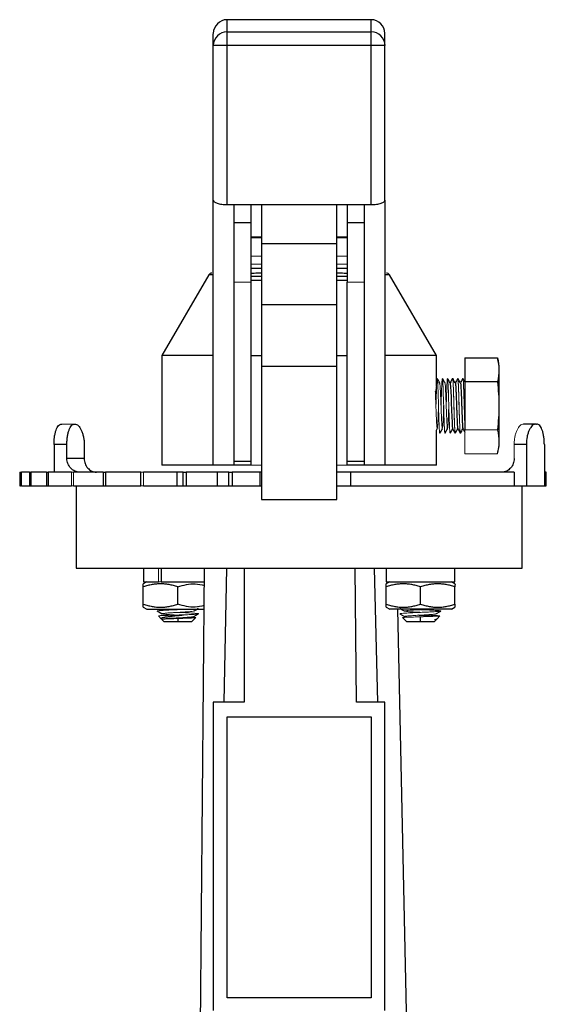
# Model space of a CAD drawing. Header units: millimetres. Extents: x 272 to 1252, y -257 to 567.
# Tile 4 of 8: x 624 to 701, y 138 to 282. Entities that reach past the tile are written whole.
import ezdxf

# ---------------------------------------------------------------- set-up
doc = ezdxf.new("R2010")
doc.units = ezdxf.units.MM

msp = doc.modelspace()

# ---------------------------------------------------------------- linework, layer by layer
at = {"color": 7, "linetype": 'Continuous', "lineweight": 25}
for p, q in [((675.05, 281.66), (654.05, 281.66)), ((654.05, 277.9), (654.05, 279.89)), ((654.05, 279.89), (675.05, 279.89)), ((675.05, 277.9), (675.05, 279.89)), ((654.05, 277.9), (652.05, 277.9)), ((652.05, 255.35), (652.05, 277.9)), ((654.05, 254.71), (654.05, 277.9)), ((675.05, 277.9), (654.05, 277.9)), ((677.05, 277.9), (675.05, 277.9)), ((675.05, 254.71), (675.05, 277.9)), ((677.05, 255.35), (677.05, 277.9)), ((652.05, 216.71), (652.05, 255.35)), ((654.05, 254.71), (675.05, 254.71)), ((655.05, 254.71), (655.05, 216.71)), ((657.55, 252.08), (657.55, 254.71)), ((659.05, 254.71), (659.05, 249.02)), ((670.05, 249.02), (670.05, 254.71)), ((671.55, 254.71), (671.55, 252.08)), ((674.05, 216.71), (674.05, 254.71)), ((677.05, 255.35), (677.05, 216.71)), ((655.05, 252.08), (657.55, 252.08)), ((657.55, 243.42), (657.55, 252.08)), ((671.55, 252.08), (674.05, 252.08)), ((671.55, 252.08), (671.55, 243.42)), ((659.05, 249.02), (670.05, 249.02)), ((659.05, 249.02), (659.05, 240.16)), ((670.05, 240.16), (670.05, 249.02)), ((651.41, 244.47), (644.55, 232.71)), ((684.55, 232.71), (677.7, 244.47)), ((657.55, 217.27), (657.55, 243.42)), ((671.55, 217.27), (671.55, 243.42)), ((659.05, 240.16), (659.05, 231.16)), ((659.05, 240.16), (670.05, 240.16)), ((670.05, 231.16), (670.05, 240.16)), ((644.55, 232.71), (644.55, 216.71)), ((652.05, 232.71), (644.55, 232.71)), ((657.55, 232.71), (659.05, 232.71)), ((670.05, 232.71), (671.55, 232.71)), ((684.55, 232.71), (677.05, 232.71)), ((684.55, 228.25), (684.55, 232.71)), ((659.05, 231.16), (670.05, 231.16)), ((659.05, 231.16), (659.05, 231.13)), ((659.05, 231.13), (659.05, 211.71)), ((659.05, 231.13), (670.05, 231.13)), ((670.05, 231.13), (670.05, 231.16)), ((670.05, 211.71), (670.05, 231.13)), ((688.7, 232.36), (688.7, 228.86)), ((688.7, 232.36), (693.43, 232.36)), ((693.7, 231.18), (693.43, 232.36)), ((693.7, 225.36), (693.7, 231.18)), ((693.43, 228.86), (688.7, 228.86)), ((688.7, 228.86), (688.7, 221.86)), ((693.7, 219.54), (693.7, 225.36)), ((699.02, 222.71), (697.24, 222.71)), ((699.02, 222.71), (699.13, 222.71)), ((684.55, 221.81), (684.67, 222.01)), ((684.55, 216.71), (684.55, 221.82)), ((628.84, 219.71), (628.84, 215.71)), ((630.72, 219.71), (628.84, 219.71)), ((630.72, 217.71), (630.72, 219.71)), ((633.24, 219.71), (633.24, 217.71)), ((697.65, 219.71), (695.87, 219.71)), ((697.65, 219.71), (697.65, 213.71)), ((700.27, 219.71), (700.27, 213.71)), ((693.43, 218.36), (693.7, 219.54)), ((633.24, 217.71), (630.72, 217.71)), ((657.55, 217.27), (655.05, 217.27)), ((657.55, 216.71), (657.55, 217.27)), ((671.55, 216.71), (671.55, 217.27)), ((674.05, 217.27), (671.55, 217.27)), ((623.84, 215.71), (623.84, 213.71)), ((623.84, 215.71), (623.94, 215.71)), ((623.95, 215.71), (623.95, 213.71)), ((625.26, 215.71), (624.09, 215.71)), ((625.26, 215.71), (625.26, 213.71)), ((625.26, 215.71), (625.46, 215.71)), ((627.77, 215.71), (625.46, 215.71)), ((625.46, 215.71), (625.46, 213.71)), ((627.77, 215.71), (627.77, 213.71)), ((627.77, 215.71), (628.01, 215.71)), ((631.39, 215.71), (628.01, 215.71)), ((628.01, 215.71), (628.01, 213.71)), ((636, 215.71), (631.68, 215.71)), ((636, 215.71), (636, 213.71)), ((636, 215.71), (636.35, 215.71)), ((641.44, 215.71), (636.35, 215.71)), ((636.35, 215.71), (636.35, 213.71)), ((641.47, 215.71), (641.44, 215.71)), ((641.44, 215.71), (641.44, 213.71)), ((646.75, 215.71), (641.87, 215.71)), ((652.05, 216.71), (644.55, 216.71)), ((647.64, 215.71), (646.75, 215.71)), ((646.75, 215.71), (646.75, 213.71)), ((647.64, 215.71), (648.08, 215.71)), ((647.64, 213.71), (647.64, 215.71)), ((652.6, 215.71), (648.08, 215.71)), ((648.08, 215.71), (648.08, 213.71)), ((655.05, 216.71), (652.05, 216.71)), ((654.33, 215.71), (652.6, 215.71)), ((652.6, 215.71), (652.6, 213.71)), ((654.33, 215.71), (654.8, 215.71)), ((654.33, 213.71), (654.33, 215.71)), ((658.82, 215.71), (654.8, 215.71)), ((654.8, 215.71), (654.8, 213.71)), ((657.55, 216.71), (655.05, 216.71)), ((659.05, 215.71), (658.82, 215.71)), ((658.82, 215.71), (658.82, 213.71)), ((672.09, 215.71), (670.05, 215.71)), ((674.05, 216.71), (671.55, 216.71)), ((695.87, 215.71), (672.09, 215.71)), ((672.09, 213.71), (672.09, 215.71)), ((677.05, 216.71), (674.05, 216.71)), ((684.55, 216.71), (677.05, 216.71)), ((695.87, 215.71), (695.87, 213.71)), ((700.55, 215.71), (700.27, 215.71)), ((700.55, 213.71), (700.55, 215.71)), ((623.84, 213.71), (623.94, 213.71)), ((624.09, 213.71), (625.26, 213.71)), ((625.26, 213.71), (625.46, 213.71)), ((625.46, 213.71), (627.77, 213.71)), ((627.77, 213.71), (628.01, 213.71)), ((628.01, 213.71), (631.39, 213.71)), ((631.68, 213.71), (636, 213.71)), ((632.05, 213.71), (632.05, 201.71)), ((636, 213.71), (636.35, 213.71)), ((636.35, 213.71), (641.44, 213.71)), ((641.44, 213.71), (641.47, 213.71)), ((641.87, 213.71), (646.75, 213.71)), ((646.75, 213.71), (647.64, 213.71)), ((647.64, 213.71), (648.08, 213.71)), ((648.08, 213.71), (652.6, 213.71)), ((652.6, 213.71), (654.33, 213.71)), ((654.33, 213.71), (654.8, 213.71)), ((654.8, 213.71), (658.82, 213.71)), ((658.82, 213.71), (659.05, 213.71)), ((670.05, 213.71), (672.09, 213.71)), ((672.09, 213.71), (695.87, 213.71)), ((695.87, 213.71), (697.65, 213.71)), ((697.05, 201.71), (697.05, 213.71)), ((697.65, 213.71), (700.27, 213.71)), ((700.27, 213.71), (700.55, 213.71)), ((659.05, 211.71), (670.05, 211.71)), ((632.05, 201.71), (664.55, 201.71)), ((641.88, 201.71), (641.88, 199.71)), ((644.43, 201.71), (644.43, 199.71)), ((650.08, 124.65), (650.78, 201.71)), ((653.98, 201.71), (653.6, 182.17)), ((656.55, 201.71), (656.55, 182.17)), ((664.55, 201.71), (697.05, 201.71)), ((672.92, 182.17), (672.69, 201.71)), ((675.47, 201.71), (675.95, 182.17)), ((677.23, 201.71), (677.23, 199.71)), ((687.23, 199.71), (687.23, 201.71)), ((642.38, 199.71), (641.85, 199.42)), ((641.88, 199.71), (644.08, 199.71)), ((644.43, 199.71), (650.76, 199.71)), ((677.73, 199.71), (677.21, 199.42)), ((677.23, 199.71), (687.23, 199.71)), ((687.25, 199.42), (686.73, 199.71)), ((641.85, 196.46), (641.85, 198.99)), ((646.88, 196.46), (646.88, 198.99)), ((677.21, 196.46), (677.21, 198.99)), ((682.23, 196.46), (682.23, 198.99)), ((687.25, 196.46), (687.25, 198.99)), ((641.85, 196.01), (642.38, 195.71)), ((643.89, 195.46), (644.59, 195.06)), ((643.94, 195.43), (644.63, 195.03)), ((677.21, 196.01), (677.74, 195.71)), ((680.44, 124.65), (678.91, 195.71)), ((684.48, 195.03), (685.17, 195.43)), ((686.73, 195.71), (687.25, 196.01)), ((644.05, 194.73), (644.46, 194.32)), ((644.55, 194.23), (644.89, 193.89)), ((646.89, 194.36), (646.89, 193.89)), ((648.89, 193.89), (649.49, 194.49)), ((649.19, 194.64), (649.89, 195.05)), ((679.22, 195.05), (679.92, 194.64)), ((679.62, 194.49), (680.22, 193.89)), ((682.22, 193.89), (682.22, 194.61)), ((684.22, 193.89), (684.56, 194.23)), ((684.65, 194.32), (685.06, 194.73)), ((652.05, 182.17), (652.05, 137.2)), ((656.55, 182.17), (652.05, 182.17)), ((677.05, 182.17), (672.92, 182.17)), ((677.05, 137.2), (677.05, 182.17)), ((654.05, 180.04), (675.05, 180.04)), ((654.05, 139.04), (654.05, 180.04)), ((675.05, 180.04), (675.05, 139.04)), ((675.05, 139.04), (654.05, 139.04))]:
    msp.add_line(p, q, dxfattribs=at)
at = {"color": 8, "linetype": 'Continuous', "lineweight": 25}
for p, q in [((654.05, 279.89), (654.05, 281.66)), ((675.05, 279.89), (675.05, 281.66)), ((652.05, 244.47), (651.41, 244.47)), ((659.05, 245.4), (657.55, 245.4)), ((671.55, 245.4), (670.05, 245.4)), ((677.7, 244.47), (677.05, 244.47)), ((646.89, 194.36), (646.89, 194.45))]:
    msp.add_line(p, q, dxfattribs=at)
at = {"color": 144, "linetype": 'Continuous', "lineweight": 18}
for p, q in [((659.05, 250.02), (657.55, 250.02)), ((657.55, 249.88), (659.05, 249.88)), ((671.55, 250.02), (670.05, 250.02)), ((670.05, 249.88), (671.55, 249.88)), ((657.55, 247.18), (659.05, 247.18)), ((670.05, 247.18), (671.55, 247.18)), ((659.05, 246.04), (657.55, 246.04)), ((671.55, 246.04), (670.05, 246.04)), ((655.05, 243.42), (657.55, 243.42)), ((674.05, 243.42), (671.55, 243.42)), ((631.86, 222.71), (629.97, 222.71)), ((631.86, 222.71), (631.87, 222.71)), ((685.05, 221.4), (685.04, 221.36)), ((685.8, 221.39), (685.79, 221.36)), ((686.55, 221.4), (686.54, 221.36)), ((687.29, 221.36), (687.29, 221.41)), ((687.3, 221.4), (687.29, 221.36)), ((688.04, 221.36), (688.04, 221.42)), ((688.05, 221.4), (688.04, 221.36)), ((693.43, 221.86), (688.7, 221.86)), ((688.7, 221.86), (688.7, 218.36)), ((695.87, 219.71), (695.87, 217.71)), ((693.43, 218.36), (688.7, 218.36)), ((623.94, 215.71), (624.09, 215.71)), ((624.05, 213.71), (624.05, 215.71)), ((624.09, 215.71), (624.09, 213.71)), ((631.39, 215.71), (631.68, 215.71)), ((631.4, 213.71), (631.4, 215.71)), ((631.68, 215.71), (631.68, 213.71)), ((641.47, 215.71), (641.87, 215.71)), ((641.47, 213.71), (641.47, 215.71)), ((641.87, 215.71), (641.87, 213.71)), ((659.05, 216.71), (657.55, 216.71)), ((671.55, 216.71), (670.05, 216.71)), ((623.94, 213.71), (624.09, 213.71)), ((631.39, 213.71), (631.68, 213.71)), ((641.47, 213.71), (641.87, 213.71)), ((644.08, 199.71), (644.08, 201.71)), ((644.08, 199.71), (644.36, 199.71)), ((644.04, 194.74), (644.05, 194.74))]:
    msp.add_line(p, q, dxfattribs=at)
at = {"color": 144, "linetype": 'Continuous', "lineweight": 18, "flags": 128}
msp.add_lwpolyline([(685.6, 225.41), (685.57, 224.38), (685.52, 223.26), (685.47, 222.44), (685.43, 222.04), (685.38, 222.11), (685.34, 222.65), (685.29, 223.58), (685.25, 224.76), (685.2, 226.04), (685.16, 227.21), (685.11, 228.12), (685.06, 228.63), (685.02, 228.68), (685.02, 228.68)], dxfattribs=at)
at = {"color": 7, "linetype": 'Continuous', "lineweight": 25, "flags": 128}
msp.add_lwpolyline([(686.53, 228.69), (686.54, 228.72), (686.54, 228.72), (686.54, 228.72), (686.54, 228.72), (686.55, 228.69), (686.57, 228.58), (686.61, 228.15), (686.65, 227.46), (686.68, 226.62), (686.71, 225.69), (686.74, 224.84), (686.75, 224.71), (686.75, 224.7), (686.78, 223.81), (686.79, 223.76), (686.82, 222.97), (686.86, 222.38), (686.89, 222.06), (686.9, 222.02), (686.93, 222.03), (686.93, 222.03)], dxfattribs=at)
at = {"color": 7, "linetype": 'Continuous', "lineweight": 25}
for centre, radius, start, end in [((654.05, 279.66), 2, 90, 180), ((675.05, 279.66), 2, 0, 90), ((654.05, 277.89), 2, 89.8668, 179.8662), ((675.06, 277.89), 2, 0.1338, 90.1332), ((651.84, 244.21), 0.5, 90, 149.7436), ((677.26, 244.21), 0.5, 30.2564, 90)]:
    msp.add_arc(centre, radius, start, end, dxfattribs=at)
for points, knots in [([(652.05, 277.9), (652.05, 278.32), (652.05, 279.16), (652.05, 279.66), (652.05, 279.61), (652.05, 279.59)], [0, 0, 0, 0, 0.414685, 0.829378, 1, 1, 1, 1]), ([(677.05, 277.9), (677.05, 278.32), (677.05, 279.16), (677.05, 279.66), (677.05, 279.61), (677.05, 279.59)], [0, 0, 0, 0, 0.414685, 0.829378, 1, 1, 1, 1]), ([(652.05, 255.35), (652.05, 255.31), (652.07, 255.27), (652.12, 255.19), (652.15, 255.15), (652.25, 255.07), (652.31, 255.04), (652.45, 254.97), (652.53, 254.94), (652.71, 254.88), (652.81, 254.85), (653.03, 254.8), (653.15, 254.78), (653.52, 254.73), (653.78, 254.71), (654.05, 254.71)], [0, 0, 0, 0, 0.125, 0.125, 0.25, 0.25, 0.375, 0.375, 0.5, 0.5, 0.625, 0.625, 0.75, 0.75, 1, 1, 1, 1]), ([(675.05, 254.71), (675.19, 254.71), (675.32, 254.71), (675.58, 254.73), (675.71, 254.74), (675.96, 254.78), (676.07, 254.8), (676.29, 254.85), (676.39, 254.88), (676.67, 254.97), (676.81, 255.04), (676.96, 255.15), (676.99, 255.19), (677.04, 255.27), (677.05, 255.31), (677.05, 255.35)], [0, 0, 0, 0, 0.125, 0.125, 0.25, 0.25, 0.375, 0.375, 0.5, 0.5, 0.75, 0.75, 0.875, 0.875, 1, 1, 1, 1]), ([(657.55, 243.71), (657.91, 243.71), (658.36, 243.71), (658.93, 243.71), (659.05, 243.71)], [0, 0, 0, 0, 0.770012, 1, 1, 1, 1]), ([(670.05, 243.71), (670.18, 243.71), (670.75, 243.71), (671.2, 243.71), (671.55, 243.71)], [0, 0, 0, 0, 0.229988, 1, 1, 1, 1]), ([(685.05, 228.71), (684.98, 228.82), (684.86, 229.04), (684.73, 229.25), (684.67, 229.36)], [0, 0, 0, 0, 0.499944, 1, 1, 1, 1]), ([(685.8, 228.71), (685.73, 228.82), (685.61, 229.03), (685.48, 229.25), (685.42, 229.36)], [0, 0, 0, 0, 0.499937, 1, 1, 1, 1]), ([(686.55, 228.71), (686.48, 228.82), (686.36, 229.04), (686.23, 229.25), (686.17, 229.36)], [0, 0, 0, 0, 0.49996, 1, 1, 1, 1]), ([(686.91, 229.36), (686.84, 229.25), (686.72, 229.04), (686.6, 228.83), (686.54, 228.72)], [0, 0, 0, 0, 0.513882, 1, 1, 1, 1]), ([(687.3, 228.71), (687.23, 228.81), (687.11, 229.03), (686.98, 229.25), (686.92, 229.36)], [0, 0, 0, 0, 0.499961, 1, 1, 1, 1]), ([(687.66, 229.36), (687.59, 229.25), (687.47, 229.04), (687.35, 228.83), (687.29, 228.72)], [0, 0, 0, 0, 0.5125141, 1, 1, 1, 1]), ([(687.29, 228.68), (687.3, 228.67), (687.32, 228.64), (687.34, 228.42), (687.37, 228.05), (687.39, 227.69), (687.41, 227.15), (687.43, 226.7), (687.44, 226.24), (687.46, 225.92), (687.46, 225.84), (687.46, 225.81), (687.47, 225.48), (687.48, 225.12), (687.5, 224.74), (687.5, 224.57), (687.52, 224.27), (687.54, 223.72), (687.55, 223.3), (687.58, 222.82), (687.6, 222.42), (687.62, 222.18), (687.64, 222.1), (687.64, 222.09), (687.64, 222.04), (687.65, 222.05), (687.66, 222.05)], [0, 0, 0, 0, 0.063648, 0.151666, 0.161804, 0.277461, 0.308818, 0.357982, 0.430314, 0.449102, 0.45413, 0.45599, 0.456246, 0.554299, 0.560209, 0.570379, 0.603493, 0.652654, 0.745643, 0.750761, 0.848814, 0.933423, 0.942965, 0.946506, 0.946997, 1, 1, 1, 1]), ([(688.05, 228.7), (687.98, 228.81), (687.86, 229.03), (687.73, 229.25), (687.67, 229.36)], [0, 0, 0, 0, 0.499955, 1, 1, 1, 1]), ([(688.41, 229.36), (688.34, 229.25), (688.22, 229.04), (688.1, 228.83), (688.04, 228.72)], [0, 0, 0, 0, 0.511867, 1, 1, 1, 1]), ([(688.05, 228.67), (688.05, 228.67), (688.07, 228.66), (688.1, 228.32), (688.14, 227.71), (688.17, 226.88), (688.2, 226.03), (688.23, 225.37), (688.25, 224.71), (688.27, 224.03), (688.3, 223.47), (688.31, 223.22), (688.31, 223.15), (688.31, 223.14), (688.32, 222.91), (688.34, 222.69), (688.36, 222.34), (688.37, 222.19), (688.38, 222.1), (688.39, 222.09), (688.39, 222.06), (688.4, 222.02), (688.41, 221.98), (688.42, 222.02), (688.42, 222.02)], [0, 0, 0, 0, 0.048314, 0.143, 0.237686, 0.332372, 0.427058, 0.488965, 0.521988, 0.616674, 0.686854, 0.704906, 0.709663, 0.711362, 0.711573, 0.795477, 0.806364, 0.90105, 0.902691, 0.905559, 0.914979, 0.948554, 0.996027, 1, 1, 1, 1]), ([(688.7, 228.87), (688.67, 228.92), (688.58, 229.09), (688.48, 229.25), (688.42, 229.36)], [0, 0, 0, 0, 0.33231, 1, 1, 1, 1]), ([(628.84, 219.71), (628.84, 219.91), (628.85, 220.1), (628.87, 220.49), (628.89, 220.68), (628.94, 221.04), (628.98, 221.21), (629.05, 221.54), (629.1, 221.69), (629.2, 221.97), (629.25, 222.09), (629.38, 222.31), (629.44, 222.41), (629.65, 222.63), (629.81, 222.71), (629.97, 222.71)], [0, 0, 0, 0, 0.125, 0.125, 0.25, 0.25, 0.375, 0.375, 0.5, 0.5, 0.625, 0.625, 0.75, 0.75, 1, 1, 1, 1]), ([(630.72, 219.71), (630.72, 219.91), (630.73, 220.1), (630.75, 220.49), (630.77, 220.68), (630.82, 221.04), (630.86, 221.21), (630.93, 221.54), (630.98, 221.69), (631.08, 221.97), (631.14, 222.09), (631.26, 222.31), (631.33, 222.41), (631.54, 222.63), (631.69, 222.71), (631.86, 222.71)], [0, 0, 0, 0, 0.125, 0.125, 0.25, 0.25, 0.375, 0.375, 0.5, 0.5, 0.625, 0.625, 0.75, 0.75, 1, 1, 1, 1]), ([(631.87, 222.71), (631.95, 222.71), (632.04, 222.69), (632.2, 222.61), (632.29, 222.56), (632.45, 222.41), (632.53, 222.31), (632.68, 222.1), (632.75, 221.97), (632.88, 221.69), (632.94, 221.54), (633.04, 221.21), (633.09, 221.04), (633.16, 220.68), (633.19, 220.49), (633.23, 220.1), (633.24, 219.91), (633.24, 219.71)], [0, 0, 0, 0, 0.125, 0.125, 0.25, 0.25, 0.375, 0.375, 0.5, 0.5, 0.625, 0.625, 0.75, 0.75, 0.875, 0.875, 1, 1, 1, 1]), ([(699.02, 222.71), (698.94, 222.71), (698.85, 222.69), (698.69, 222.61), (698.6, 222.56), (698.44, 222.41), (698.36, 222.31), (698.21, 222.1), (698.14, 221.97), (698.01, 221.69), (697.95, 221.54), (697.84, 221.21), (697.8, 221.04), (697.69, 220.5), (697.65, 220.11), (697.65, 219.71)], [0, 0, 0, 0, 0.125, 0.125, 0.25, 0.25, 0.375, 0.375, 0.5, 0.5, 0.625, 0.625, 0.75, 0.75, 1, 1, 1, 1]), ([(700.27, 219.71), (700.27, 219.91), (700.26, 220.1), (700.24, 220.49), (700.22, 220.68), (700.16, 221.04), (700.13, 221.21), (700.06, 221.54), (700.01, 221.69), (699.91, 221.97), (699.85, 222.09), (699.73, 222.31), (699.67, 222.41), (699.46, 222.63), (699.3, 222.71), (699.13, 222.71)], [0, 0, 0, 0, 0.125, 0.125, 0.25, 0.25, 0.375, 0.375, 0.5, 0.5, 0.625, 0.625, 0.75, 0.75, 1, 1, 1, 1]), ([(685.04, 221.36), (685.11, 221.47), (685.23, 221.69), (685.36, 221.91), (685.42, 222.01)], [0, 0, 0, 0, 0.500062, 1, 1, 1, 1]), ([(685.8, 221.36), (685.86, 221.47), (685.98, 221.69), (686.11, 221.91), (686.17, 222.02)], [0, 0, 0, 0, 0.50006, 1, 1, 1, 1]), ([(686.54, 221.36), (686.61, 221.47), (686.73, 221.68), (686.85, 221.9), (686.91, 222)], [0, 0, 0, 0, 0.513754, 1, 1, 1, 1]), ([(686.9, 222.02), (686.97, 221.91), (687.09, 221.69), (687.22, 221.47), (687.28, 221.36)], [0, 0, 0, 0, 0.499947, 1, 1, 1, 1]), ([(687.29, 221.36), (687.36, 221.47), (687.48, 221.68), (687.6, 221.9), (687.66, 222)], [0, 0, 0, 0, 0.512861, 1, 1, 1, 1]), ([(687.65, 222.02), (687.72, 221.91), (687.84, 221.69), (687.97, 221.47), (688.03, 221.36)], [0, 0, 0, 0, 0.49995, 1, 1, 1, 1]), ([(688.04, 221.36), (688.11, 221.47), (688.23, 221.68), (688.35, 221.9), (688.41, 222)], [0, 0, 0, 0, 0.513578, 1, 1, 1, 1]), ([(688.4, 222.02), (688.47, 221.91), (688.56, 221.75), (688.65, 221.6), (688.67, 221.55)], [0, 0, 0, 0, 0.695343, 1, 1, 1, 1]), ([(632.6, 215.71), (632.47, 215.71), (632.35, 215.72), (632.11, 215.77), (631.99, 215.81), (631.77, 215.91), (631.66, 215.97), (631.45, 216.12), (631.36, 216.2), (631.1, 216.48), (630.96, 216.7), (630.77, 217.18), (630.72, 217.45), (630.72, 217.71)], [0, 0, 0, 0, 0.125, 0.125, 0.25, 0.25, 0.375, 0.375, 0.5, 0.5, 0.75, 0.75, 1, 1, 1, 1]), ([(633.24, 217.71), (633.24, 217.58), (633.25, 217.45), (633.3, 217.19), (633.33, 217.06), (633.42, 216.82), (633.47, 216.71), (633.6, 216.49), (633.68, 216.39), (633.93, 216.11), (634.12, 215.96), (634.55, 215.76), (634.79, 215.71), (635.02, 215.71)], [0, 0, 0, 0, 0.125, 0.125, 0.25, 0.25, 0.375, 0.375, 0.5, 0.5, 0.75, 0.75, 1, 1, 1, 1]), ([(695.87, 217.71), (695.87, 217.58), (695.86, 217.45), (695.81, 217.19), (695.78, 217.06), (695.69, 216.82), (695.63, 216.71), (695.51, 216.49), (695.43, 216.39), (695.18, 216.11), (694.99, 215.96), (694.56, 215.76), (694.32, 215.71), (694.09, 215.71)], [0, 0, 0, 0, 0.125, 0.125, 0.25, 0.25, 0.375, 0.375, 0.5, 0.5, 0.75, 0.75, 1, 1, 1, 1]), ([(646.88, 198.99), (646.77, 199.02), (646.55, 199.09), (646.23, 199.17), (645.92, 199.25), (645.5, 199.33), (644.98, 199.4), (644.37, 199.43), (643.75, 199.4), (643.12, 199.31), (642.49, 199.18), (642.07, 199.05), (641.85, 198.99)], [0, 0, 0, 0, 0.066349, 0.131006, 0.194349, 0.256807, 0.379185, 0.499961, 0.620749, 0.743135, 0.868961, 1, 1, 1, 1]), ([(641.85, 198.99), (641.85, 199.02), (641.85, 199.09), (641.85, 199.17), (641.85, 199.25), (641.85, 199.31), (641.85, 199.37), (641.85, 199.41), (641.85, 199.42), (641.85, 199.42)], [0, 0, 0, 0, 0.131774, 0.260211, 0.386049, 0.51013, 0.675391, 0.837632, 1, 1, 1, 1]), ([(646.88, 198.99), (647.71, 199.22), (649.01, 199.59), (650.3, 199.29), (650.76, 199.18)], [0, 0, 0, 0, 0.647539, 1, 1, 1, 1]), ([(682.23, 198.99), (682.12, 199.02), (681.91, 199.09), (681.59, 199.17), (681.27, 199.25), (680.85, 199.33), (680.34, 199.4), (679.72, 199.43), (679.1, 199.4), (678.48, 199.31), (677.85, 199.18), (677.42, 199.05), (677.21, 198.99)], [0, 0, 0, 0, 0.066349, 0.131006, 0.194349, 0.256807, 0.379185, 0.499961, 0.620749, 0.743135, 0.868961, 1, 1, 1, 1]), ([(677.21, 198.99), (677.21, 199.02), (677.21, 199.09), (677.21, 199.17), (677.21, 199.25), (677.21, 199.31), (677.21, 199.37), (677.21, 199.41), (677.21, 199.42), (677.21, 199.42)], [0, 0, 0, 0, 0.131774, 0.260211, 0.386049, 0.51013, 0.675391, 0.837632, 1, 1, 1, 1]), ([(687.25, 198.99), (687.15, 199.02), (686.93, 199.09), (686.61, 199.17), (686.29, 199.25), (685.88, 199.33), (685.36, 199.4), (684.74, 199.43), (684.13, 199.4), (683.5, 199.31), (682.87, 199.18), (682.45, 199.05), (682.23, 198.99)], [0, 0, 0, 0, 0.066349, 0.131006, 0.194349, 0.256807, 0.379184, 0.499961, 0.620748, 0.743135, 0.868961, 1, 1, 1, 1]), ([(687.25, 199.42), (687.25, 199.42), (687.25, 199.42), (687.25, 199.4), (687.25, 199.38), (687.25, 199.35), (687.26, 199.29), (687.25, 199.18), (687.25, 199.05), (687.25, 198.99)], [0, 0, 0, 0, 0.097242, 0.193977, 0.290898, 0.388681, 0.487968, 0.738799, 1, 1, 1, 1]), ([(641.85, 196.01), (641.85, 196.01), (641.85, 196.01), (641.85, 196.03), (641.85, 196.05), (641.85, 196.08), (641.85, 196.15), (641.85, 196.26), (641.85, 196.39), (641.85, 196.46)], [0, 0, 0, 0, 0.097436, 0.194368, 0.291502, 0.389525, 0.48909, 0.739265, 1, 1, 1, 1]), ([(641.85, 196.46), (641.96, 196.42), (642.18, 196.35), (642.5, 196.26), (642.82, 196.19), (643.23, 196.1), (643.75, 196.03), (644.37, 196), (644.98, 196.03), (645.61, 196.12), (646.24, 196.26), (646.66, 196.39), (646.88, 196.46)], [0, 0, 0, 0, 0.0665321, 0.131334, 0.1947872, 0.2573284, 0.3795214, 0.5000704, 0.6206071, 0.7427915, 0.8687245, 1, 1, 1, 1]), ([(642.38, 195.71), (642.44, 195.71), (642.58, 195.71), (643.62, 195.71), (645.11, 195.71), (646.88, 195.71), (648.63, 195.71), (650.03, 195.71), (650.52, 195.71), (650.72, 195.71)], [0, 0, 0, 0, 0.1496542, 0.2993084, 0.4489626, 0.5986168, 0.7482711, 0.8979253, 1, 1, 1, 1]), ([(650.73, 196.25), (650.28, 196.14), (649, 195.83), (647.71, 196.21), (646.88, 196.46)], [0, 0, 0, 0, 0.347979, 1, 1, 1, 1]), ([(649.19, 195.44), (649.3, 195.51), (649.54, 195.65), (649.77, 195.78), (649.89, 195.85)], [0, 0, 0, 0, 0.4998245, 1, 1, 1, 1]), ([(677.21, 196.01), (677.21, 196.01), (677.21, 196.01), (677.21, 196.03), (677.21, 196.05), (677.21, 196.08), (677.21, 196.15), (677.21, 196.26), (677.21, 196.39), (677.21, 196.46)], [0, 0, 0, 0, 0.097436, 0.194368, 0.291502, 0.389525, 0.48909, 0.739265, 1, 1, 1, 1]), ([(677.21, 196.46), (677.32, 196.42), (677.53, 196.35), (677.85, 196.26), (678.17, 196.19), (678.59, 196.1), (679.1, 196.03), (679.72, 196), (680.34, 196.03), (680.96, 196.12), (681.59, 196.26), (682.02, 196.39), (682.23, 196.46)], [0, 0, 0, 0, 0.0665321, 0.131334, 0.1947872, 0.2573284, 0.3795214, 0.5000704, 0.6206071, 0.7427915, 0.8687245, 1, 1, 1, 1]), ([(686.73, 195.71), (686.73, 195.71), (686.61, 195.71), (686.16, 195.71), (685.83, 195.71), (685, 195.71), (684.5, 195.71), (683.41, 195.71), (682.82, 195.71), (681.64, 195.71), (681.05, 195.71), (679.97, 195.71), (679.47, 195.71), (678.63, 195.71), (678.3, 195.71), (677.85, 195.71), (677.73, 195.71), (677.73, 195.71)], [0, 0, 0, 0, 0.125, 0.125, 0.25, 0.25, 0.375, 0.375, 0.5, 0.5, 0.625, 0.625, 0.75, 0.75, 0.875, 0.875, 1, 1, 1, 1]), ([(679.22, 195.85), (679.34, 195.78), (679.57, 195.65), (679.81, 195.51), (679.92, 195.44)], [0, 0, 0, 0, 0.5001755, 1, 1, 1, 1]), ([(682.23, 196.46), (682.34, 196.42), (682.56, 196.35), (682.88, 196.26), (683.19, 196.19), (683.61, 196.1), (684.13, 196.03), (684.74, 196), (685.36, 196.03), (685.98, 196.12), (686.62, 196.26), (687.04, 196.39), (687.25, 196.46)], [0, 0, 0, 0, 0.066532, 0.131334, 0.194788, 0.257328, 0.379522, 0.50007, 0.620608, 0.742791, 0.868725, 1, 1, 1, 1]), ([(687.25, 196.46), (687.25, 196.42), (687.25, 196.36), (687.25, 196.27), (687.25, 196.19), (687.26, 196.12), (687.25, 196.06), (687.25, 196.02), (687.25, 196.01), (687.25, 196.01)], [0, 0, 0, 0, 0.132605, 0.261773, 0.388259, 0.512926, 0.677276, 0.838591, 1, 1, 1, 1]), ([(644.62, 194.26), (644.59, 194.26), (644.45, 194.3), (644.4, 194.37), (644.5, 194.46), (644.82, 194.54), (645.35, 194.63), (646.04, 194.72), (646.85, 194.8), (647.41, 194.86), (647.7, 194.89)], [0, 0, 0, 0, 0.03795, 0.162477, 0.291301, 0.424426, 0.561855, 0.703592, 0.849639, 1, 1, 1, 1]), ([(646.89, 193.89), (646.63, 193.89), (646.37, 193.89), (645.88, 193.89), (645.66, 193.89), (645.29, 193.89), (645.14, 193.89), (644.94, 193.89), (644.89, 193.89), (644.89, 193.89)], [0, 0, 0, 0, 0.25, 0.25, 0.5, 0.5, 0.75, 0.75, 1, 1, 1, 1]), ([(648.89, 193.89), (648.89, 193.89), (648.89, 193.89), (648.88, 193.89), (648.86, 193.89), (648.83, 193.89), (648.79, 193.89), (648.72, 193.89), (648.57, 193.89), (648.31, 193.89), (648, 193.89), (647.68, 193.89), (647.39, 193.89), (647.14, 193.89), (646.97, 193.89), (646.89, 193.89)], [0, 0, 0, 0, 0.040253, 0.080206, 0.120016, 0.159846, 0.199855, 0.240201, 0.370044, 0.500058, 0.629902, 0.759916, 0.840121, 0.919721, 1, 1, 1, 1]), ([(682.22, 193.89), (682.18, 193.89), (682.09, 193.89), (681.97, 193.89), (681.84, 193.89), (681.72, 193.89), (681.6, 193.89), (681.39, 193.89), (681.11, 193.89), (680.79, 193.89), (680.53, 193.89), (680.37, 193.89), (680.28, 193.89), (680.23, 193.89), (680.22, 193.89), (680.22, 193.89)], [0, 0, 0, 0, 0.040276, 0.080243, 0.120058, 0.159883, 0.199878, 0.2402, 0.370044, 0.500058, 0.629902, 0.759917, 0.840083, 0.919684, 1, 1, 1, 1]), ([(683.55, 194.65), (683.39, 194.68), (683, 194.73), (682.42, 194.79), (682.03, 194.83), (681.92, 194.84)], [0, 0, 0, 0, 0.3280687, 0.8020906, 1, 1, 1, 1]), ([(684.22, 193.89), (684.22, 193.89), (684.17, 193.89), (683.97, 193.89), (683.82, 193.89), (683.45, 193.89), (683.23, 193.89), (682.74, 193.89), (682.48, 193.89), (682.22, 193.89)], [0, 0, 0, 0, 0.25, 0.25, 0.5, 0.5, 0.75, 0.75, 1, 1, 1, 1]), ([(684.29, 194.2), (684.4, 194.23), (684.59, 194.27), (684.62, 194.32), (684.64, 194.33)], [0, 0, 0, 0, 0.625445, 1, 1, 1, 1])]:
    msp.add_open_spline(points, degree=3, knots=knots, dxfattribs=at)
at = {"color": 8, "linetype": 'Continuous', "lineweight": 25}
for points, knots in [([(657.55, 244.73), (657.7, 244.73), (658.15, 244.73), (658.69, 244.75), (659.05, 244.75)], [0, 0, 0, 0, 0.318784, 1, 1, 1, 1]), ([(659.05, 244.23), (659.04, 244.23), (658.57, 244.23), (658.06, 244.22), (657.62, 244.22), (657.55, 244.22)], [0, 0, 0, 0, 0.034115, 0.86004, 1, 1, 1, 1]), ([(670.05, 244.75), (670.42, 244.75), (670.96, 244.73), (671.41, 244.73), (671.55, 244.73)], [0, 0, 0, 0, 0.683768, 1, 1, 1, 1]), ([(671.55, 244.22), (671.43, 244.22), (671.14, 244.22), (670.64, 244.22), (670.26, 244.23), (670.05, 244.23)], [0, 0, 0, 0, 0.265551, 0.611784, 1, 1, 1, 1])]:
    msp.add_open_spline(points, degree=3, knots=knots, dxfattribs=at)
at = {"color": 7, "linetype": 'Continuous', "lineweight": 25}
for points in [[(693.43, 232.36), (693.57, 231.78), (693.73, 230.61), (693.57, 229.44), (693.43, 228.86)], [(693.43, 228.86), (693.57, 227.69), (693.73, 225.36), (693.57, 223.03), (693.43, 221.86)]]:
    msp.add_open_spline(points, degree=3, dxfattribs=at)
at = {"color": 144, "linetype": 'Continuous', "lineweight": 18}
for points, knots in [([(684.41, 227.03), (684.42, 227.08), (684.44, 227.42), (684.5, 227.87), (684.55, 228.25), (684.55, 228.25), (684.55, 228.25)], [0, 0, 0, 0, 0.060065, 0.411861, 0.765235, 1, 1, 1, 1]), ([(684.67, 229.36), (684.65, 229.3), (684.62, 229.18), (684.57, 228.25), (684.53, 226.94), (684.49, 225.86), (684.48, 225.33), (684.48, 225.32)], [0, 0, 0, 0, 0.248241, 0.496482, 0.744723, 0.992964, 1, 1, 1, 1]), ([(685.04, 221.36), (685.03, 221.36), (685.01, 221.47), (684.98, 221.87), (684.96, 222.16), (684.93, 222.9), (684.92, 223.35), (684.88, 224.31), (684.87, 224.84), (684.84, 225.88), (684.82, 226.41), (684.79, 227.38), (684.78, 227.82), (684.74, 228.56), (684.73, 228.86), (684.7, 229.26), (684.68, 229.36), (684.67, 229.36)], [0, 0, 0, 0, 0.125, 0.125, 0.25, 0.25, 0.375, 0.375, 0.5, 0.5, 0.625, 0.625, 0.75, 0.75, 0.875, 0.875, 1, 1, 1, 1]), ([(685.42, 229.36), (685.4, 229.3), (685.37, 229.18), (685.32, 228.25), (685.28, 226.94), (685.24, 225.86), (685.23, 225.33), (685.23, 225.32)], [0, 0, 0, 0, 0.248166, 0.496331, 0.744496, 0.992662, 1, 1, 1, 1]), ([(685.79, 221.36), (685.78, 221.36), (685.76, 221.47), (685.73, 221.87), (685.71, 222.16), (685.68, 222.9), (685.67, 223.35), (685.63, 224.31), (685.62, 224.84), (685.59, 225.88), (685.57, 226.41), (685.54, 227.38), (685.53, 227.82), (685.49, 228.56), (685.48, 228.86), (685.45, 229.26), (685.43, 229.36), (685.42, 229.36)], [0, 0, 0, 0, 0.125, 0.125, 0.25, 0.25, 0.375, 0.375, 0.5, 0.5, 0.625, 0.625, 0.75, 0.75, 0.875, 0.875, 1, 1, 1, 1]), ([(686.35, 225.4), (686.35, 225.28), (686.33, 224.73), (686.29, 223.77), (686.25, 222.75), (686.2, 222.11), (686.16, 221.93), (686.11, 222.24), (686.07, 223.01), (686.02, 224.11), (685.97, 225.39), (685.93, 226.66), (685.88, 227.75), (685.84, 228.51), (685.81, 228.64), (685.79, 228.7)], [0, 0, 0, 0, 0.0244057, 0.1060619, 0.1877187, 0.2693759, 0.3510334, 0.4326909, 0.5143481, 0.5960049, 0.6776611, 0.7593166, 0.8409713, 0.9226254, 1, 1, 1, 1]), ([(686.17, 229.36), (686.16, 229.36), (686.16, 229.36), (686.15, 229.34), (686.15, 229.32), (686.14, 229.29), (686.14, 229.25), (686.13, 229.21), (686.13, 229.16), (686.12, 229.11), (686.12, 229.06), (686.11, 229.01), (686.11, 228.89), (686.1, 228.72), (686.08, 228.48), (686.07, 228.27), (686.07, 228.05), (686.06, 227.9), (686.06, 227.82)], [0, 0, 0, 0, 0.056787, 0.111347, 0.163673, 0.213758, 0.261592, 0.307169, 0.350481, 0.391524, 0.430294, 0.46679, 0.501011, 0.654189, 0.75091, 0.83578, 0.918809, 1, 1, 1, 1]), ([(686.54, 221.36), (686.52, 221.42), (686.49, 221.54), (686.46, 222.27), (686.43, 223.05), (686.39, 223.97), (686.35, 225.35), (686.3, 226.92), (686.28, 227.84), (686.24, 228.57), (686.23, 228.87), (686.21, 229.09), (686.2, 229.18), (686.19, 229.31), (686.18, 229.33), (686.17, 229.34)], [0, 0, 0, 0, 0.127547, 0.253895, 0.296487, 0.380846, 0.506873, 0.632635, 0.759908, 0.767463, 0.886533, 0.888842, 0.905664, 0.951116, 1, 1, 1, 1]), ([(686.88, 229.26), (686.89, 229.27), (686.89, 229.3), (686.89, 229.33), (686.9, 229.35), (686.9, 229.36), (686.91, 229.36), (686.91, 229.36), (686.91, 229.36)], [0, 0, 0, 0, 0.230096, 0.434782, 0.614089, 0.768048, 0.896682, 1, 1, 1, 1]), ([(687.29, 221.36), (687.29, 221.36), (687.29, 221.36), (687.28, 221.38), (687.27, 221.41), (687.26, 221.48), (687.24, 221.63), (687.22, 221.99), (687.2, 222.51), (687.17, 223.17), (687.15, 223.92), (687.12, 224.64), (687.1, 225.44), (687.08, 226.17), (687.06, 226.89), (687.03, 227.57), (687.01, 228.15), (686.99, 228.69), (686.97, 229.01), (686.95, 229.2), (686.94, 229.29), (686.93, 229.35), (686.92, 229.36), (686.91, 229.36)], [0, 0, 0, 0, 0.013719, 0.031238, 0.051586, 0.062693, 0.125894, 0.175995, 0.250808, 0.322676, 0.377111, 0.450178, 0.50142, 0.566292, 0.626272, 0.678585, 0.750502, 0.802872, 0.875135, 0.907042, 0.937914, 0.968979, 1, 1, 1, 1]), ([(686.91, 229.36), (686.92, 229.34), (686.94, 229.3), (686.97, 228.96), (687.01, 228.26), (687.04, 227.34), (687.07, 226.37), (687.1, 225.33), (687.14, 223.79), (687.19, 222.47), (687.23, 221.82), (687.25, 221.54), (687.26, 221.42), (687.27, 221.4), (687.28, 221.38)], [0, 0, 0, 0, 0.0822137, 0.1287727, 0.255776, 0.3835734, 0.3904952, 0.5099782, 0.6365195, 0.7634361, 0.890302, 0.9120727, 0.9551025, 1, 1, 1, 1]), ([(687.65, 229.33), (687.65, 229.34), (687.65, 229.35), (687.65, 229.36), (687.66, 229.36), (687.66, 229.36), (687.66, 229.36)], [0, 0, 0, 0, 0.356977, 0.642655, 0.857008, 1, 1, 1, 1]), ([(688.04, 221.36), (688.04, 221.36), (688.03, 221.36), (688.03, 221.38), (688.02, 221.4), (688.02, 221.43), (688.01, 221.48), (688, 221.58), (687.99, 221.73), (687.98, 221.94), (687.96, 222.28), (687.93, 222.79), (687.91, 223.41), (687.89, 224.03), (687.87, 224.68), (687.85, 225.44), (687.83, 226.27), (687.8, 227.17), (687.77, 227.93), (687.75, 228.51), (687.73, 228.89), (687.71, 229.12), (687.69, 229.25), (687.68, 229.32), (687.67, 229.35), (687.67, 229.36), (687.66, 229.36)], [0, 0, 0, 0, 0.014838, 0.029386, 0.043641, 0.0576, 0.071263, 0.10727, 0.142413, 0.168256, 0.213432, 0.285154, 0.339111, 0.392446, 0.445958, 0.500259, 0.572446, 0.643388, 0.727447, 0.786672, 0.842968, 0.893175, 0.923132, 0.950933, 0.97656, 1, 1, 1, 1]), ([(687.66, 229.36), (687.66, 229.36), (687.67, 229.36), (687.67, 229.34), (687.68, 229.32), (687.69, 229.28), (687.69, 229.22), (687.7, 229.15), (687.71, 229.05), (687.72, 228.91), (687.73, 228.7), (687.74, 228.46), (687.76, 228.11), (687.78, 227.61), (687.8, 226.9), (687.82, 226.15), (687.84, 225.46), (687.87, 224.7), (687.89, 223.93), (687.92, 223.14), (687.94, 222.61), (687.95, 222.23), (687.97, 221.99), (687.98, 221.76), (687.99, 221.61), (688, 221.49), (688.01, 221.42), (688.02, 221.37), (688.03, 221.36), (688.04, 221.36)], [0, 0, 0, 0, 0.01507, 0.031066, 0.047984, 0.065825, 0.084583, 0.104256, 0.124839, 0.151586, 0.187411, 0.21955, 0.249602, 0.311612, 0.373786, 0.439583, 0.498592, 0.537276, 0.622783, 0.685771, 0.749058, 0.784925, 0.820426, 0.851062, 0.89214, 0.91595, 0.941855, 0.969867, 1, 1, 1, 1]), ([(688.7, 222.4), (688.69, 222.64), (688.68, 222.94), (688.67, 223.32), (688.66, 223.44), (688.65, 223.75), (688.64, 224.15), (688.63, 224.6), (688.61, 225.2), (688.59, 225.73), (688.58, 226.19), (688.58, 226.2), (688.58, 226.26), (688.56, 226.7), (688.53, 227.55), (688.51, 228.27), (688.48, 228.82), (688.46, 229.14), (688.44, 229.32), (688.42, 229.36), (688.41, 229.37), (688.4, 229.29), (688.39, 229.23)], [0, 0, 0, 0, 0.095611, 0.121982, 0.129796, 0.134025, 0.223925, 0.25175, 0.268063, 0.401652, 0.40178, 0.402927, 0.406232, 0.41894, 0.53547, 0.669062, 0.69308, 0.802947, 0.86999, 0.912119, 0.937095, 1, 1, 1, 1]), ([(688.4, 229.33), (688.41, 229.34), (688.42, 229.43), (688.44, 229.25), (688.47, 228.91), (688.5, 228.4), (688.53, 227.5), (688.56, 226.64), (688.59, 225.73), (688.62, 224.62), (688.66, 223.27), (688.69, 222.6), (688.7, 222.27)], [0, 0, 0, 0, 0.022231, 0.161802, 0.187001, 0.301689, 0.441258, 0.531932, 0.581307, 0.720872, 0.860439, 1, 1, 1, 1]), ([(684.85, 225.4), (684.85, 225.27), (684.83, 224.71), (684.79, 223.74), (684.75, 222.73), (684.7, 222.1), (684.66, 221.93), (684.61, 222.26), (684.56, 223.03), (684.52, 224.14), (684.47, 225.41), (684.43, 226.63), (684.4, 227.24), (684.39, 227.52)], [0, 0, 0, 0, 0.031863, 0.130528, 0.229193, 0.327857, 0.42652, 0.525182, 0.623844, 0.722505, 0.821165, 0.919825, 1, 1, 1, 1]), ([(686.06, 227.82), (686.05, 227.51), (686.02, 226.88), (686, 225.99), (685.98, 225.47), (685.98, 225.32)], [0, 0, 0, 0, 0.414564, 0.829108, 1, 1, 1, 1]), ([(697.24, 222.71), (697.16, 222.71), (697.07, 222.69), (696.91, 222.61), (696.82, 222.56), (696.66, 222.41), (696.58, 222.31), (696.43, 222.1), (696.36, 221.97), (696.23, 221.69), (696.17, 221.54), (696.06, 221.21), (696.02, 221.04), (695.95, 220.68), (695.92, 220.49), (695.88, 220.1), (695.87, 219.91), (695.87, 219.71)], [0, 0, 0, 0, 0.125, 0.125, 0.25, 0.25, 0.375, 0.375, 0.5, 0.5, 0.625, 0.625, 0.75, 0.75, 0.875, 0.875, 1, 1, 1, 1]), ([(642.38, 199.71), (642.45, 199.71), (642.6, 199.71), (643.32, 199.71), (643.95, 199.71), (644.08, 199.71)], [0, 0, 0, 0, 0.44225, 0.884499, 1, 1, 1, 1]), ([(644.43, 199.71), (644.66, 199.71), (645.37, 199.71), (646.89, 199.71), (648.63, 199.71), (650.04, 199.71), (650.55, 199.71), (650.76, 199.71)], [0, 0, 0, 0, 0.1180582, 0.3551802, 0.5923023, 0.8294244, 1, 1, 1, 1]), ([(677.73, 199.71), (677.73, 199.71), (677.85, 199.71), (678.3, 199.71), (678.63, 199.71), (679.47, 199.71), (679.97, 199.71), (681.05, 199.71), (681.64, 199.71), (682.82, 199.71), (683.41, 199.71), (684.5, 199.71), (685, 199.71), (685.83, 199.71), (686.16, 199.71), (686.61, 199.71), (686.73, 199.71), (686.73, 199.71)], [0, 0, 0, 0, 0.125, 0.125, 0.25, 0.25, 0.375, 0.375, 0.5, 0.5, 0.625, 0.625, 0.75, 0.75, 0.875, 0.875, 1, 1, 1, 1]), ([(643.89, 195.46), (643.94, 195.47), (644.02, 195.5), (644.53, 195.54), (645.3, 195.58), (646.14, 195.62), (646.97, 195.66), (647.63, 195.69), (648.01, 195.7), (648.12, 195.71)], [0, 0, 0, 0, 0.151444, 0.324636, 0.497896, 0.671162, 0.779323, 0.930772, 1, 1, 1, 1]), ([(649.17, 195.44), (649.17, 195.44), (649.18, 195.42), (648.95, 195.39), (648.48, 195.35), (647.81, 195.31), (647.04, 195.26), (646.25, 195.22), (645.54, 195.18), (644.98, 195.13), (644.66, 195.1), (644.61, 195.07), (644.59, 195.06)], [0, 0, 0, 0, 0.023681, 0.136161, 0.248612, 0.361042, 0.47346, 0.585874, 0.698294, 0.810729, 0.923188, 1, 1, 1, 1]), ([(645.94, 195.71), (646.03, 195.7), (646.32, 195.69), (646.66, 195.67), (646.89, 195.65)], [0, 0, 0, 0, 0.301867, 1, 1, 1, 1]), ([(646.89, 195.25), (647.19, 195.24), (647.82, 195.22), (648.7, 195.17), (649.41, 195.13), (649.84, 195.09), (649.94, 195.05), (649.69, 195), (649.13, 194.96), (648.42, 194.92), (647.9, 194.9), (647.7, 194.89)], [0, 0, 0, 0, 0.102835, 0.220705, 0.338233, 0.455828, 0.573682, 0.691387, 0.808892, 0.926425, 1, 1, 1, 1]), ([(685.21, 195.46), (685.2, 195.45), (685.18, 195.42), (684.77, 195.38), (684.07, 195.34), (683.18, 195.3), (682.24, 195.26), (681.29, 195.22), (680.41, 195.17), (679.7, 195.13), (679.25, 195.09), (679.24, 195.06), (679.23, 195.05)], [0, 0, 0, 0, 0.090432, 0.193901, 0.297365, 0.400633, 0.497081, 0.587519, 0.691085, 0.794351, 0.897676, 1, 1, 1, 1]), ([(683.17, 195.71), (683.08, 195.7), (682.76, 195.68), (682.12, 195.65), (681.36, 195.61), (680.68, 195.56), (680.18, 195.52), (679.9, 195.48), (679.9, 195.43), (680.15, 195.39), (680.64, 195.35), (681.3, 195.31), (681.86, 195.27), (682.17, 195.26), (682.22, 195.25)], [0, 0, 0, 0, 0.036313, 0.130899, 0.22551, 0.320154, 0.414836, 0.509507, 0.604142, 0.698747, 0.793327, 0.88789, 0.982442, 1, 1, 1, 1]), ([(685.21, 195.46), (685.17, 195.47), (685.09, 195.5), (684.58, 195.54), (683.81, 195.58), (682.98, 195.62), (682.43, 195.65), (682.22, 195.65), (682.22, 195.65)], [0, 0, 0, 0, 0.194298, 0.416498, 0.638787, 0.861082, 0.999849, 1, 1, 1, 1]), ([(647.7, 194.89), (647.49, 194.88), (647.27, 194.88), (646.83, 194.87), (646.61, 194.86), (646.18, 194.85), (645.97, 194.84), (645.57, 194.83), (645.38, 194.82), (645.03, 194.81), (644.87, 194.81), (644.59, 194.79), (644.47, 194.79), (644.26, 194.78), (644.19, 194.77), (644.08, 194.76), (644.04, 194.75), (644.04, 194.74)], [0, 0, 0, 0, 0.125, 0.125, 0.25, 0.25, 0.375, 0.375, 0.5, 0.5, 0.625, 0.625, 0.75, 0.75, 0.875, 0.875, 1, 1, 1, 1]), ([(646.89, 194.36), (646.68, 194.35), (646.27, 194.34), (645.7, 194.32), (645.21, 194.3), (644.84, 194.28), (644.61, 194.26), (644.52, 194.24), (644.55, 194.23), (644.56, 194.23)], [0, 0, 0, 0, 0.1648357, 0.3283042, 0.4904055, 0.6511396, 0.8105067, 0.9685066, 1, 1, 1, 1]), ([(649.18, 194.67), (649.18, 194.66), (649.22, 194.65), (649.16, 194.63), (649.02, 194.6), (648.77, 194.57), (648.44, 194.55), (648.05, 194.52), (647.59, 194.49), (647.11, 194.47), (646.62, 194.44), (646.14, 194.41), (645.69, 194.39), (645.3, 194.36), (644.98, 194.33), (644.74, 194.3), (644.61, 194.28), (644.56, 194.26), (644.59, 194.25), (644.59, 194.25)], [0, 0, 0, 0, 0.025417, 0.089907, 0.154397, 0.21889, 0.283378, 0.347872, 0.412359, 0.476854, 0.541339, 0.605836, 0.670319, 0.734817, 0.7993, 0.863798, 0.928281, 0.99278, 1, 1, 1, 1]), ([(644.59, 195.06), (644.59, 195.05), (644.59, 195.03), (644.73, 195.01), (644.95, 194.98), (645.27, 194.95), (645.65, 194.93), (646.1, 194.9), (646.49, 194.88), (646.74, 194.86), (646.82, 194.86)], [0, 0, 0, 0, 0.1333443, 0.266655, 0.4000064, 0.5333241, 0.6666742, 0.7999913, 0.9333405, 1, 1, 1, 1]), ([(648.56, 194.56), (648.63, 194.56), (648.99, 194.54), (649.37, 194.52), (649.56, 194.49), (649.32, 194.46), (648.73, 194.42), (647.87, 194.39), (647.22, 194.37), (646.89, 194.36)], [0, 0, 0, 0, 0.041824, 0.206443, 0.369092, 0.529773, 0.688484, 0.845227, 1, 1, 1, 1]), ([(679.62, 194.49), (679.61, 194.5), (679.67, 194.51), (679.91, 194.53), (680.1, 194.54), (680.58, 194.56), (680.87, 194.57), (681.51, 194.59), (681.86, 194.6), (682.22, 194.61)], [0, 0, 0, 0, 0.25, 0.25, 0.5, 0.5, 0.75, 0.75, 1, 1, 1, 1]), ([(684.52, 195.06), (684.52, 195.05), (684.52, 195.03), (684.38, 195.01), (684.16, 194.98), (683.84, 194.95), (683.46, 194.93), (683.01, 194.9), (682.54, 194.87), (682.04, 194.85), (681.56, 194.82), (681.1, 194.79), (680.7, 194.76), (680.36, 194.74), (680.11, 194.71), (679.95, 194.68), (679.89, 194.66), (679.94, 194.63), (680.09, 194.6), (680.3, 194.58), (680.48, 194.56), (680.55, 194.56)], [0, 0, 0, 0, 0.053725, 0.107436, 0.161163, 0.214877, 0.268604, 0.322318, 0.376045, 0.429759, 0.483485, 0.537201, 0.590926, 0.644643, 0.698366, 0.752085, 0.805807, 0.859527, 0.913247, 0.966969, 1, 1, 1, 1]), ([(685.06, 194.74), (685.05, 194.74), (685.04, 194.73), (684.88, 194.71), (684.62, 194.7), (684.26, 194.68), (683.81, 194.66), (683.31, 194.65), (682.77, 194.63), (682.4, 194.62), (682.22, 194.61)], [0, 0, 0, 0, 0.097897, 0.229041, 0.359428, 0.489057, 0.617929, 0.746043, 0.8734, 1, 1, 1, 1]), ([(682.37, 194.86), (682.68, 194.85), (683.31, 194.84), (684.15, 194.81), (684.77, 194.78), (685.03, 194.76), (685.06, 194.75), (685.07, 194.74)], [0, 0, 0, 0, 0.215991, 0.449621, 0.681078, 0.910367, 1, 1, 1, 1]), ([(684.51, 194.26), (684.52, 194.26), (684.54, 194.24), (684.47, 194.22), (684.35, 194.21), (684.29, 194.2)], [0, 0, 0, 0, 0.110817, 0.555352, 1, 1, 1, 1]), ([(684.55, 194.23), (684.54, 194.23), (684.52, 194.22), (684.37, 194.2), (684.29, 194.2)], [0, 0, 0, 0, 0.446281, 1, 1, 1, 1])]:
    msp.add_open_spline(points, degree=3, knots=knots, dxfattribs=at)
for points in [[(693.43, 221.86), (693.57, 221.28), (693.73, 220.11), (693.57, 218.94), (693.43, 218.36)], [(643.89, 195.46), (643.88, 195.45), (643.91, 195.44), (643.98, 195.42)]]:
    msp.add_open_spline(points, degree=3, dxfattribs=at)

doc.saveas('drawing.dxf')
